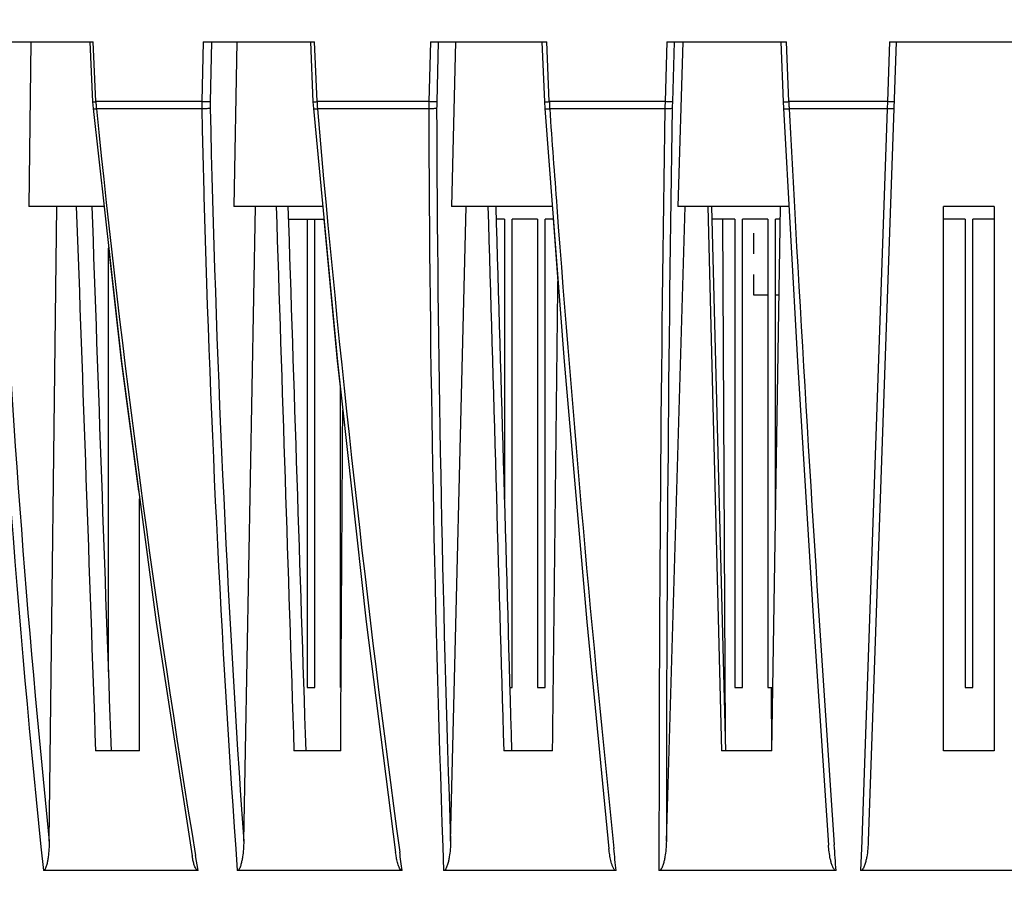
# Model space of a CAD drawing. Header units: millimetres. Extents: x 19266 to 21235, y -89 to 1237.
# Tile 22 of 74: x 19512 to 19589, y 703 to 770. Entities that reach past the tile are written whole.
import ezdxf

# ---------------------------------------------------------------- set-up
doc = ezdxf.new("R2010")
doc.units = ezdxf.units.MM
doc.header["$LTSCALE"] = 16.335
doc.header["$PDMODE"] = 3
doc.header["$PDSIZE"] = 0.3125
doc.linetypes.add('HIDDEN', pattern=[0.2, 0.1, -0.1])
doc.layers.get('0').update_dxf_attribs({"linetype": 'CONTINUOUS'})
doc.layers.get('Defpoints').update_dxf_attribs({"linetype": 'CONTINUOUS'})
doc.layers.add('DEFAULT_2', color=8, linetype='HIDDEN')
doc.layers.add('尺寸线', color=3, linetype='CONTINUOUS', lineweight=13)
doc.styles.get("Standard").update_dxf_attribs({"font": 'SimSun Regular.ttf', "width": 0.8})
doc.dimstyles.new('ISO-25', dxfattribs={"dimtxt": 15, "dimasz": 15, "dimexe": 1.25, "dimexo": 0.625, "dimtad": 1, "dimtoh": 1, "dimdsep": 46, "dimtxsty": 'Standard', "dimcen": 2.5, "dimadec": 0, "dimazin": 0, "dimtfac": 1, "dimtmove": 0, "dimatfit": 3, "dimldrblk": 'CLOSEDBLANK', "dimfxl": 1, "dimarcsym": 0})

# ---------------------------------------------------------------- blocks, each defined once
blk = doc.blocks.new('*D6')
at = {"layer": 'Defpoints', "color": 0, "transparency": 16777216}
for p in [(19358.908, 942.163), (19462.57, 942.163), (19586.548, 663.5)]:
    blk.add_point(p, dxfattribs=at)
at = {"layer": '尺寸线', "color": 0, "lineweight": -2, "transparency": 16777216}
for p, q in [((19461.945, 942.163), (19357.658, 942.163)), ((19358.908, 678.5), (19358.908, 927.163)), ((19585.923, 663.5), (19357.658, 663.5))]:
    blk.add_line(p, q, dxfattribs=at)
at = {"layer": '尺寸线', "color": 0, "transparency": 16777216}
for points in [[(19356.408, 927.163), (19361.408, 927.163), (19358.908, 942.163)], [(19356.408, 678.5), (19361.408, 678.5), (19358.908, 663.5)]]:
    blk.add_solid(points, dxfattribs=at)
at = {"layer": '尺寸线', "color": 0, "transparency": 16777216, "insert": (19349.033, 802.831), "char_height": 15, "attachment_point": 5, "rotation": 90}
blk.add_mtext('278.66mm [10.97in]', dxfattribs=at)
blk = doc.blocks.new('_ClosedBlank')
at = {"color": 0, "linetype": 'ByBlock', "lineweight": -2}
for p, q in [((-1, 0.1667), (0, 0)), ((-1, 0.1667), (-1, -0.1667)), ((0, 0), (-1, -0.1667))]:
    blk.add_line(p, q, dxfattribs=at)

msp = doc.modelspace()

# ---------------------------------------------------------------- linework, layer by layer
at = {"color": 7, "linetype": 'Continuous'}
for p, q in [((19509.065, 768.663), (19517.321, 768.663)), ((19512.388, 768.663), (19512.229, 755.663)), ((19517.056, 768.663), (19517.264, 763.939)), ((19517.528, 763.947), (19517.321, 768.663)), ((19525.998, 768.663), (19525.895, 763.947)), ((19525.998, 768.663), (19534.805, 768.663)), ((19526.666, 768.663), (19526.564, 763.943)), ((19528.676, 768.663), (19528.436, 755.663)), ((19534.481, 768.663), (19534.683, 763.939)), ((19535.007, 763.947), (19534.805, 768.663)), ((19543.967, 768.663), (19543.841, 763.947)), ((19543.967, 768.663), (19553.175, 768.663)), ((19544.595, 768.663), (19544.469, 763.943)), ((19545.954, 768.663), (19545.637, 755.663)), ((19552.788, 768.663), (19552.981, 763.94)), ((19553.368, 763.947), (19553.175, 768.663)), ((19562.665, 768.663), (19562.518, 763.947)), ((19562.665, 768.663), (19572.115, 768.663)), ((19563.241, 768.663), (19563.095, 763.943)), ((19563.927, 768.663), (19563.538, 755.663)), ((19571.664, 768.663), (19571.845, 763.941)), ((19572.296, 763.947), (19572.115, 768.663)), ((19580.785, 768.663), (19578.581, 705.524)), ((19580.264, 768.663), (19580.099, 763.947)), ((19580.264, 768.663), (19592.808, 768.663)), ((19517.264, 763.939), (19517.303, 763.402)), ((19525.895, 763.947), (19517.528, 763.947)), ((19534.683, 763.939), (19534.717, 763.409)), ((19543.841, 763.947), (19535.007, 763.947)), ((19552.981, 763.94), (19553.01, 763.417)), ((19562.518, 763.947), (19553.368, 763.947)), ((19571.845, 763.941), (19571.868, 763.426)), ((19580.099, 763.947), (19572.296, 763.947)), ((19580.099, 763.947), (19580.081, 763.379)), ((19525.897, 763.379), (19517.568, 763.379)), ((19543.836, 763.379), (19535.042, 763.379)), ((19562.506, 763.379), (19553.397, 763.379)), ((19580.081, 763.379), (19572.32, 763.379)), ((19580.081, 763.379), (19578.084, 706.368)), ((19518.169, 755.663), (19512.229, 755.663)), ((19513.843, 705.5), (19514.447, 755.663)), ((19535.452, 755.663), (19528.436, 755.663)), ((19529.214, 705.5), (19530.134, 755.663)), ((19545.566, 705.5), (19546.785, 755.663)), ((19553.6, 755.663), (19545.637, 755.663)), ((19562.619, 705.5), (19564.117, 755.663)), ((19572.303, 755.663), (19563.538, 755.663)), ((19565.898, 755.663), (19566.985, 712.663)), ((19567.312, 712.663), (19566.225, 755.663)), ((19570.951, 712.663), (19571.65, 755.663)), ((19584.536, 712.663), (19584.536, 755.663)), ((19588.536, 755.663), (19584.536, 755.663)), ((19588.536, 755.663), (19588.536, 712.663)), ((19532.77, 754.663), (19535.546, 754.663)), ((19534.236, 754.663), (19534.236, 717.663)), ((19534.836, 717.663), (19534.836, 754.663)), ((19535.546, 754.663), (19536.607, 743.465)), ((19549.836, 754.663), (19549.191, 754.663)), ((19549.836, 754.663), (19549.836, 732.529)), ((19550.436, 717.663), (19550.436, 754.663)), ((19552.436, 754.663), (19550.436, 754.663)), ((19552.436, 754.663), (19552.436, 717.663)), ((19553.036, 717.663), (19553.036, 754.663)), ((19553.676, 754.663), (19553.036, 754.663)), ((19553.672, 754.711), (19554.051, 749.725)), ((19568.036, 754.663), (19566.25, 754.663)), ((19567.28, 713.923), (19567.094, 754.663)), ((19568.036, 754.663), (19568.036, 717.663)), ((19568.636, 717.663), (19568.636, 754.663)), ((19570.636, 754.663), (19568.636, 754.663)), ((19570.636, 754.663), (19570.636, 717.663)), ((19571.236, 730.22), (19571.236, 754.663)), ((19571.634, 754.663), (19571.236, 754.663)), ((19586.236, 754.663), (19584.536, 754.663)), ((19586.236, 754.663), (19586.236, 717.663)), ((19586.836, 717.663), (19586.836, 754.663)), ((19588.536, 754.663), (19586.836, 754.663)), ((19518.532, 752.412), (19519.534, 743.456)), ((19518.536, 718.899), (19518.536, 752.379)), ((19570.636, 748.663), (19569.536, 748.663)), ((19571.536, 748.663), (19571.236, 748.663)), ((19519.534, 743.456), (19520.908, 733.157)), ((19536.607, 743.465), (19536.836, 741.403)), ((19536.836, 741.399), (19536.836, 717.663)), ((19520.97, 712.663), (19520.987, 732.558)), ((19534.236, 717.663), (19534.836, 717.663)), ((19550.27, 717.663), (19550.436, 717.663)), ((19552.436, 717.663), (19553.036, 717.663)), ((19568.036, 717.663), (19568.636, 717.663)), ((19570.636, 717.663), (19571.032, 717.663)), ((19570.951, 712.663), (19570.928, 717.664)), ((19586.236, 717.663), (19586.836, 717.663)), ((19520.97, 712.663), (19517.506, 712.663)), ((19536.877, 712.663), (19533.181, 712.663)), ((19553.632, 712.663), (19549.769, 712.663)), ((19570.951, 712.663), (19566.985, 712.663)), ((19588.536, 712.663), (19584.536, 712.663)), ((19578.084, 706.368), (19578.055, 705.531)), ((19578.055, 705.531), (19577.972, 703.183)), ((19525.602, 703.183), (19525.403, 704.381)), ((19525.602, 703.183), (19513.377, 703.183)), ((19541.741, 703.183), (19528.7, 703.183)), ((19558.647, 703.183), (19545.013, 703.183)), ((19576.031, 703.183), (19562.036, 703.183)), ((19595.1, 703.183), (19577.972, 703.183))]:
    msp.add_line(p, q, dxfattribs=at)
for points in [[(19517.303, 763.399), (19519.542, 743.391), (19522.287, 722.819), (19525.143, 704.345)], [(19534.718, 763.406), (19536.614, 743.4), (19538.901, 722.831), (19541.221, 704.613)], [(19553.01, 763.414), (19554.531, 743.411), (19556.323, 722.844), (19558.081, 704.899)], [(19571.868, 763.422), (19572.987, 743.422), (19574.253, 722.858), (19575.436, 705.196)]]:
    msp.add_lwpolyline(points, dxfattribs=at)
for centre, radius, start, end in [((19527.57, 764.358), 10.05, 182.33962, 183.96978), ((19527.486, 764.352), 9.966, 183.96888, 185.60034), ((19538.699, 763.708), 12.806, 178.92715, 181.46994), ((19538.176, 763.689), 11.615, 178.74608, 181.26919), ((20756.198, 790.659), 1229.935, 181.268469, 183.970259), ((19548.147, 764.466), 13.15, 182.26075, 183.5063), ((19548.012, 764.458), 13.015, 183.50547, 184.75361), ((19562.688, 763.506), 18.852, 178.65968, 180.38698), ((19561.638, 763.484), 17.174, 178.46952, 180.17599), ((21358.848, 768.983), 1814.393, 180.175307, 182.005113), ((19572.866, 764.677), 19.512, 182.14333, 182.98367), ((19572.633, 764.665), 19.279, 182.98305, 183.82382), ((19599.435, 762.926), 36.932, 178.41549, 179.29731), ((23159.198, 705.645), 3596.579, 179.079381, 180.002311), ((19597.15, 762.884), 34.072, 178.21949, 179.07981), ((19611.431, 765.307), 39.159, 181.98936, 182.408), ((19610.915, 765.285), 38.642, 182.40767, 182.82679), ((20453.79, 801.894), 945.579, 182.334371, 185.992116), ((20466.352, 859.37), 953.628, 185.777098, 189.353509), ((20785.293, 791.307), 1259.706, 181.270342, 181.50754), ((20765.504, 869.846), 1235.06, 184.945243, 187.6867), ((21359.406, 768.757), 1815.578, 180.16973, 182.069837), ((21420.083, 895.351), 1871.345, 184.043983, 184.281716), ((23164.171, 705.156), 3602.135, 179.073857, 180.031378), ((23260.287, 959.993), 3693.205, 183.05168, 183.171943), ((20451.264, 801.796), 942.354, 182.656856, 185.865144), ((20751.972, 790.292), 1226.37, 181.50113, 184.07316), ((21353.98, 890.025), 1805.029, 184.269811, 185.885709), ((23120.717, 951.854), 3553.398, 183.165427, 183.980012)]:
    msp.add_arc(centre, radius, start, end, dxfattribs=at)
for points, knots in [([(19517.264, 763.939), (19517.263, 763.937), (19517.274, 763.94), (19517.283, 763.937), (19517.308, 763.94), (19517.352, 763.94), (19517.428, 763.944), (19517.492, 763.946), (19517.528, 763.947)], [0, 0, 0, 0, 0.017015, 0.068336, 0.152795, 0.269187, 0.589315, 1, 1, 1, 1]), ([(19526.564, 763.943), (19526.471, 763.936), (19526.248, 763.939), (19526.025, 763.942), (19525.895, 763.947)], [0, 0, 0, 0, 0.416406, 1, 1, 1, 1]), ([(19526.564, 763.432), (19526.528, 763.418), (19526.435, 763.401), (19526.213, 763.377), (19526.027, 763.374), (19525.897, 763.379)], [0, 0, 0, 0, 0.170027, 0.419707, 1, 1, 1, 1]), ([(19534.683, 763.939), (19534.683, 763.937), (19534.696, 763.94), (19534.708, 763.937), (19534.738, 763.939), (19534.775, 763.939), (19534.823, 763.941), (19534.901, 763.943), (19534.963, 763.946), (19535.007, 763.947)], [0, 0, 0, 0, 0.017323, 0.069871, 0.156159, 0.274193, 0.421886, 0.595542, 1, 1, 1, 1]), ([(19544.463, 763.432), (19544.436, 763.417), (19544.354, 763.401), (19544.211, 763.383), (19544.031, 763.375), (19543.902, 763.376), (19543.836, 763.379)], [0, 0, 0, 0, 0.146526, 0.387252, 0.6875, 1, 1, 1, 1]), ([(19544.469, 763.943), (19544.44, 763.94), (19544.36, 763.939), (19544.15, 763.938), (19543.97, 763.943), (19543.841, 763.947)], [0, 0, 0, 0, 0.141687, 0.382464, 1, 1, 1, 1]), ([(19552.981, 763.94), (19552.982, 763.938), (19552.996, 763.941), (19553.012, 763.937), (19553.048, 763.939), (19553.093, 763.939), (19553.151, 763.94), (19553.243, 763.943), (19553.317, 763.945), (19553.368, 763.947)], [0, 0, 0, 0, 0.018354, 0.072148, 0.160466, 0.280504, 0.429307, 0.602958, 1, 1, 1, 1]), ([(19563.083, 763.432), (19563.077, 763.425), (19563.054, 763.415), (19562.989, 763.397), (19562.869, 763.383), (19562.699, 763.375), (19562.572, 763.376), (19562.506, 763.379)], [0, 0, 0, 0, 0.04607, 0.12114, 0.351285, 0.660445, 1, 1, 1, 1]), ([(19563.095, 763.943), (19563.074, 763.939), (19563.007, 763.94), (19562.881, 763.937), (19562.71, 763.941), (19562.584, 763.945), (19562.518, 763.947)], [0, 0, 0, 0, 0.112717, 0.343149, 0.655919, 1, 1, 1, 1]), ([(19571.845, 763.941), (19571.845, 763.938), (19571.862, 763.941), (19571.882, 763.937), (19571.925, 763.939), (19571.978, 763.938), (19572.046, 763.94), (19572.153, 763.942), (19572.237, 763.945), (19572.296, 763.947)], [0, 0, 0, 0, 0.019558, 0.075016, 0.165476, 0.287801, 0.437957, 0.611446, 1, 1, 1, 1]), ([(19580.603, 763.432), (19580.603, 763.426), (19580.587, 763.413), (19580.537, 763.397), (19580.429, 763.382), (19580.269, 763.375), (19580.147, 763.376), (19580.081, 763.379)], [0, 0, 0, 0, 0.032597, 0.094152, 0.311312, 0.630108, 1, 1, 1, 1]), ([(19580.621, 763.943), (19580.62, 763.939), (19580.599, 763.942), (19580.577, 763.937), (19580.525, 763.939), (19580.462, 763.938), (19580.383, 763.939), (19580.261, 763.942), (19580.165, 763.945), (19580.099, 763.947)], [0, 0, 0, 0, 0.020341, 0.078, 0.171082, 0.296225, 0.448237, 0.621574, 1, 1, 1, 1]), ([(19517.303, 763.399), (19517.304, 763.391), (19517.337, 763.382), (19517.383, 763.378), (19517.469, 763.376), (19517.532, 763.377), (19517.568, 763.379)], [0, 0, 0, 0, 0.084089, 0.285072, 0.599037, 1, 1, 1, 1]), ([(19534.718, 763.406), (19534.718, 763.396), (19534.759, 763.385), (19534.817, 763.379), (19534.922, 763.375), (19534.999, 763.377), (19535.042, 763.379)], [0, 0, 0, 0, 0.085758, 0.290051, 0.605118, 1, 1, 1, 1]), ([(19553.011, 763.414), (19553.012, 763.402), (19553.061, 763.388), (19553.131, 763.38), (19553.256, 763.375), (19553.346, 763.377), (19553.397, 763.379)], [0, 0, 0, 0, 0.087647, 0.295818, 0.612063, 1, 1, 1, 1]), ([(19571.869, 763.422), (19571.87, 763.409), (19571.929, 763.392), (19572.011, 763.381), (19572.156, 763.375), (19572.262, 763.377), (19572.32, 763.379)], [0, 0, 0, 0, 0.089714, 0.302186, 0.619845, 1, 1, 1, 1]), ([(19513.843, 705.5), (19513.84, 705.294), (19513.825, 704.884), (19513.778, 704.373), (19513.717, 703.968), (19513.656, 703.672), (19513.58, 703.429), (19513.5, 703.26), (19513.421, 703.183), (19513.377, 703.183)], [0, 0, 0, 0, 0.254786, 0.508761, 0.635215, 0.760945, 0.884962, 0.945192, 1, 1, 1, 1]), ([(19529.214, 705.5), (19529.21, 705.294), (19529.191, 704.883), (19529.138, 704.372), (19529.07, 703.968), (19529.002, 703.671), (19528.92, 703.428), (19528.831, 703.257), (19528.747, 703.183), (19528.7, 703.183)], [0, 0, 0, 0, 0.253163, 0.505756, 0.631701, 0.757166, 0.881496, 0.94254, 1, 1, 1, 1]), ([(19545.566, 705.5), (19545.561, 705.294), (19545.539, 704.883), (19545.48, 704.372), (19545.406, 703.968), (19545.334, 703.67), (19545.246, 703.428), (19545.15, 703.256), (19545.062, 703.183), (19545.013, 703.183)], [0, 0, 0, 0, 0.251854, 0.503354, 0.628908, 0.754185, 0.878799, 0.940506, 1, 1, 1, 1]), ([(19562.619, 705.5), (19562.612, 705.294), (19562.588, 704.883), (19562.525, 704.372), (19562.446, 703.968), (19562.37, 703.67), (19562.278, 703.427), (19562.177, 703.255), (19562.086, 703.183), (19562.036, 703.183)], [0, 0, 0, 0, 0.250913, 0.501648, 0.62694, 0.752106, 0.87695, 0.939134, 1, 1, 1, 1]), ([(19576.031, 703.183), (19575.944, 703.183), (19575.812, 703.361), (19575.716, 703.595), (19575.635, 703.858), (19575.555, 704.209), (19575.483, 704.656), (19575.449, 705.016), (19575.436, 705.196)], [0, 0, 0, 0, 0.121358, 0.246806, 0.372353, 0.497907, 0.748958, 1, 1, 1, 1]), ([(19578.581, 705.524), (19578.573, 705.316), (19578.546, 704.901), (19578.479, 704.384), (19578.396, 703.976), (19578.316, 703.675), (19578.221, 703.43), (19578.117, 703.255), (19578.023, 703.183), (19577.972, 703.183)], [0, 0, 0, 0, 0.250407, 0.500753, 0.625923, 0.751054, 0.876047, 0.938486, 1, 1, 1, 1]), ([(19525.602, 703.183), (19525.552, 703.183), (19525.464, 703.266), (19525.368, 703.447), (19525.278, 703.707), (19525.201, 704.023), (19525.161, 704.237), (19525.143, 704.345)], [0, 0, 0, 0, 0.115947, 0.239992, 0.492005, 0.745712, 1, 1, 1, 1]), ([(19541.741, 703.183), (19541.679, 703.183), (19541.575, 703.294), (19541.465, 703.518), (19541.363, 703.837), (19541.28, 704.222), (19541.239, 704.483), (19541.221, 704.613)], [0, 0, 0, 0, 0.118972, 0.243886, 0.495374, 0.747587, 1, 1, 1, 1]), ([(19558.647, 703.183), (19558.573, 703.183), (19558.453, 703.326), (19558.363, 703.526), (19558.287, 703.75), (19558.209, 704.051), (19558.136, 704.435), (19558.097, 704.744), (19558.081, 704.899)], [0, 0, 0, 0, 0.120712, 0.246022, 0.371615, 0.49728, 0.748628, 1, 1, 1, 1])]:
    msp.add_open_spline(points, degree=3, knots=knots, dxfattribs=at)
for points in [[(19515.984, 755.663), (19516.491, 741.329), (19516.998, 726.996), (19517.506, 712.663)], [(19518.757, 712.663), (19518.249, 726.996), (19517.742, 741.329), (19517.235, 755.663)], [(19531.78, 755.663), (19532.247, 741.329), (19532.714, 726.996), (19533.181, 712.663)], [(19534.138, 712.663), (19533.671, 726.996), (19533.204, 741.329), (19532.738, 755.663)], [(19548.514, 755.663), (19548.932, 741.329), (19549.35, 726.996), (19549.769, 712.663)], [(19550.416, 712.663), (19549.998, 726.996), (19549.579, 741.329), (19549.162, 755.663)], [(19553.632, 712.663), (19553.772, 725.018), (19553.911, 737.373), (19554.051, 749.728)], [(19536.877, 712.663), (19536.931, 721.627), (19536.986, 730.592), (19537.041, 739.557)], [(19576.031, 703.183), (19575.983, 703.861), (19575.936, 704.54), (19575.889, 705.218)], [(19541.741, 703.183), (19541.675, 703.672), (19541.608, 704.16), (19541.542, 704.649)], [(19558.647, 703.183), (19558.587, 703.765), (19558.526, 704.347), (19558.466, 704.93)]]:
    msp.add_open_spline(points, degree=3, dxfattribs=at)
at = {"layer": 'DEFAULT_2', "color": 8, "linetype": 'HIDDEN'}
msp.add_line((19569.536, 748.663), (19569.536, 754.663), dxfattribs=at)

# ---------------------------------------------------------------- dimensions: what is measured, and where the dimension line sits
at = {"layer": '尺寸线'}
dim = msp.add_linear_dim(base=(19358.908, 942.163), p1=(19586.548, 663.5), p2=(19462.57, 942.163), angle=90, dimstyle='ISO-25', override={"dimpost": 'mm'}, dxfattribs=at)
dim.commit()
dim.dimension.update_dxf_attribs({"geometry": '*D6', "text_midpoint": (19349.033, 802.831)})

doc.saveas('drawing.dxf')
